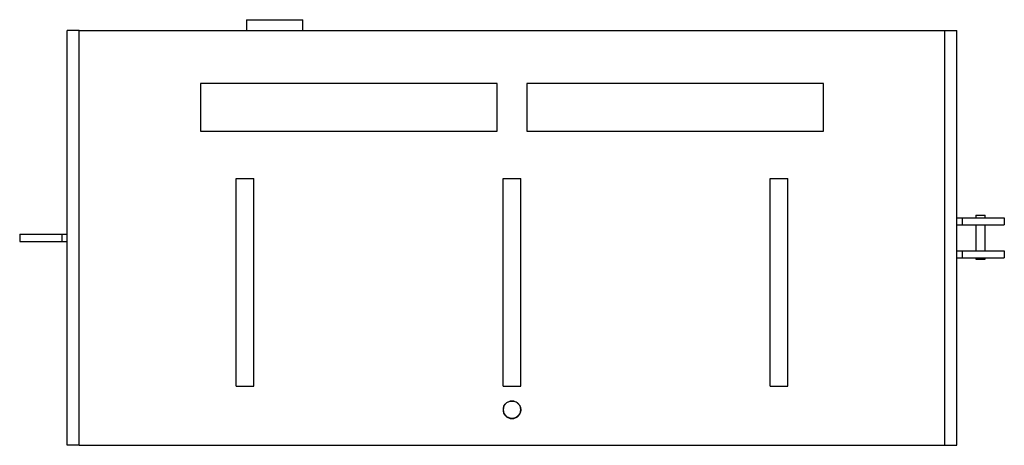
# Model space of a CAD drawing. Header units: millimetres. Extents: x -830 to 20750, y -651 to 3920.
# Tile 2 of 5: x 3170 to 4830, y -359 to 359. Entities that reach past the tile are written whole.
import ezdxf

# ---------------------------------------------------------------- set-up
doc = ezdxf.new("R2010")
doc.units = ezdxf.units.MM
doc.layers.add('FRONT', color=7, linetype='Continuous')

msp = doc.modelspace()

# ---------------------------------------------------------------- linework, layer by layer
at = {"layer": 'FRONT'}
for points in [[(3552.5, 359), (3553.7, 359), (3557.2, 359), (3562.9, 359), (3570.4, 359), (3579.4, 359), (3589.4, 359), (3600, 359), (3610.6, 359), (3620.6, 359), (3629.6, 359), (3637.1, 359), (3642.8, 359), (3646.3, 359), (3647.5, 359)], [(3552.5, 359), (3552.5, 341)], [(3647.5, 341), (3647.5, 359)], [(3270, 341), (3262.6, 341), (3255.9, 341), (3251.4, 341), (3250, 341)], [(3250, -359), (3250, 341)], [(3270, 341), (4730, 341)], [(3270, -359), (3270, 341)], [(4730, 341), (4737.4, 341), (4744.1, 341), (4748.6, 341), (4750, 341)], [(4730, -359), (4730, -9), (4730, 341)], [(4750, -359), (4750, 341)], [(3975, 251.1), (3475, 251.1)], [(3475, 251.1), (3475, 171.1)], [(3975, 171.1), (3975, 251.1)], [(4525, 251.1), (4025, 251.1)], [(4025, 251.1), (4025, 171.1)], [(4525, 171.1), (4525, 251.1)], [(3475, 171), (3475, 171.1)], [(3475, 171.1), (3975, 171.1)], [(3475, 171), (3975, 171)], [(3975, 171), (3975, 171.1)], [(4025, 171), (4025, 171.1)], [(4025, 171.1), (4525, 171.1)], [(4025, 171), (4525, 171)], [(4525, 171), (4525, 171.1)], [(3535, 91), (3565, 91)], [(3535, -259), (3535, 91)], [(3565, -259), (3565, 91)], [(3985, 91), (4015, 91)], [(3985, -259), (3985, 91)], [(4015, -259), (4015, 91)], [(4435, 91), (4465, 91)], [(4435, -259), (4435, 91)], [(4465, -259), (4465, 91)], [(4750, 25), (4758.8, 25)], [(4758.8, 25), (4758.8, 13)], [(4758.8, 25), (4763.6, 25), (4769.3, 25), (4775.6, 25), (4782.4, 25), (4789.4, 25), (4796.4, 25), (4803.2, 25), (4809.7, 25), (4815.5, 25), (4820.5, 25), (4824.5, 25), (4827.5, 25), (4829.4, 25), (4830, 25)], [(4782, 29), (4782.2, 29), (4782.8, 29), (4783.7, 29), (4785, 29), (4786.5, 29), (4788.2, 29), (4790, 29), (4791.8, 29), (4793.5, 29), (4795, 29), (4796.3, 29), (4797.2, 29), (4797.8, 29), (4798, 29)], [(4782, 29), (4782, 25)], [(4798, 25), (4798, 29)], [(4830, 25), (4830, 13)], [(4750, 13), (4758.8, 13)], [(4758.8, 13), (4763.6, 13), (4769.3, 13), (4775.6, 13), (4782.4, 13), (4789.4, 13), (4796.4, 13), (4803.2, 13), (4809.7, 13), (4815.5, 13), (4820.5, 13), (4824.5, 13), (4827.5, 13), (4829.4, 13), (4830, 13)], [(4782, 13), (4782, -31)], [(4798, -31), (4798, 13)], [(3170, -3), (3170.6, -3), (3172.5, -3), (3175.5, -3), (3179.5, -3), (3184.5, -3), (3190.3, -3), (3196.8, -3), (3203.6, -3), (3210.6, -3), (3217.6, -3), (3224.4, -3), (3230.7, -3), (3236.4, -3), (3241.2, -3)], [(3170, -3), (3170, -15)], [(3170, -15), (3170.6, -15), (3172.5, -15), (3175.5, -15), (3179.5, -15), (3184.5, -15), (3190.3, -15), (3196.8, -15), (3203.6, -15), (3210.6, -15), (3217.6, -15), (3224.4, -15), (3230.7, -15), (3236.4, -15), (3241.2, -15)], [(3241.2, -3), (3250, -3)], [(3241.2, -3), (3241.2, -15)], [(3241.2, -15), (3250, -15)], [(4750, -31), (4758.8, -31)], [(4758.8, -31), (4763.6, -31), (4769.3, -31), (4775.6, -31), (4782.4, -31), (4789.4, -31), (4796.4, -31), (4803.2, -31), (4809.7, -31), (4815.5, -31), (4820.5, -31), (4824.5, -31), (4827.5, -31), (4829.4, -31), (4830, -31)], [(4758.8, -31), (4758.8, -43)], [(4830, -31), (4830, -43)], [(4750, -43), (4758.8, -43)], [(4758.8, -43), (4763.6, -43), (4769.3, -43), (4775.6, -43), (4782.4, -43), (4789.4, -43), (4796.4, -43), (4803.2, -43), (4809.7, -43), (4815.5, -43), (4820.5, -43), (4824.5, -43), (4827.5, -43), (4829.4, -43), (4830, -43)], [(4782, -43), (4782, -45)], [(4782, -45), (4782.2, -45), (4782.8, -45), (4783.7, -45), (4785, -45), (4786.5, -45), (4788.2, -45), (4790, -45), (4791.8, -45), (4793.5, -45), (4795, -45), (4796.3, -45), (4797.2, -45), (4797.8, -45), (4798, -45)], [(4798, -45), (4798, -43)], [(3535, -259), (3565, -259)], [(3985, -259), (4015, -259)], [(4435, -259), (4465, -259)], [(4015, -299), (4013.5, -292.5), (4009.4, -287.3), (4003.3, -284.4), (3996.7, -284.4), (3990.6, -287.3), (3986.5, -292.5), (3985, -299), (3986.5, -305.5), (3990.6, -310.7), (3996.7, -313.6), (4003.3, -313.6), (4009.4, -310.7), (4013.5, -305.5), (4015, -299)], [(4014.8, -299), (4014.2, -303), (4012.6, -306.7), (4010.1, -309.8), (4006.8, -312.1), (4003, -313.4), (3999, -313.7), (3995.1, -312.9), (3991.5, -311.1), (3988.6, -308.3), (3986.5, -304.9), (3985.4, -301), (3985.4, -297), (3986.5, -293.1), (3988.6, -289.7), (3991.5, -286.9), (3995.1, -285.1), (3999, -284.3), (4003, -284.6), (4006.8, -285.9), (4010.1, -288.2), (4012.6, -291.3), (4014.2, -295), (4014.8, -299)], [(3270, -359), (3262.6, -359), (3255.9, -359), (3251.4, -359), (3250, -359)], [(3270, -359), (4730, -359)], [(4730, -359), (4737.4, -359), (4744.1, -359), (4748.6, -359), (4750, -359)]]:
    msp.add_lwpolyline(points, dxfattribs=at)

doc.saveas('drawing.dxf')
